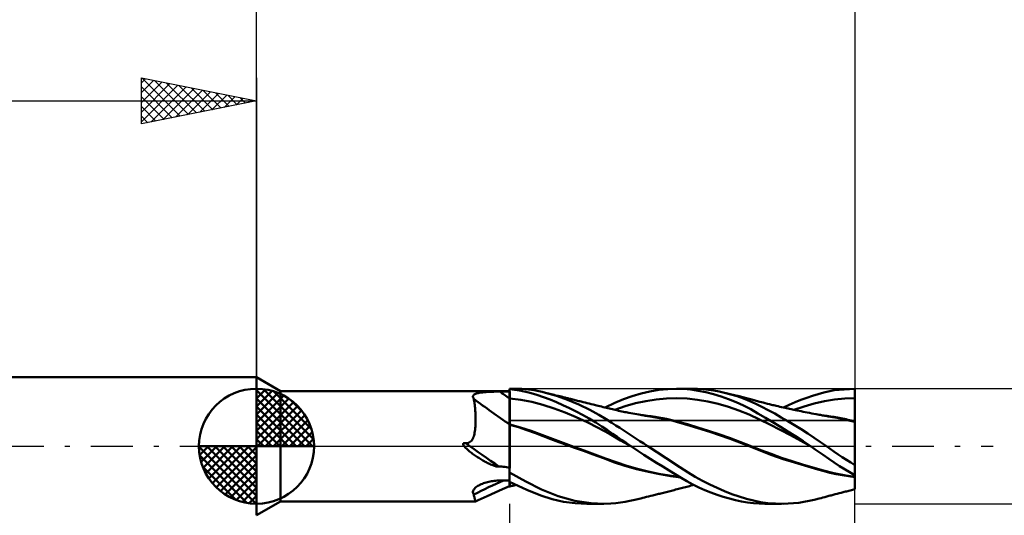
# Model space of a CAD drawing. Header units: millimetres. Extents: x -53 to 76, y -37 to 40.
# Tile 3 of 6: x -10 to 32, y -3 to 19. Entities that reach past the tile are written whole.
import ezdxf

# ---------------------------------------------------------------- set-up
doc = ezdxf.new("R2010")
doc.units = ezdxf.units.MM
doc.header["$LTSCALE"] = 4.55
doc.linetypes.add('LONGDASH_DASH', pattern=[0.85, 0.4, -0.2, 0.05, -0.2])
for name, color, linetype in [('1', 4, 'CONTINUOUS'), ('2', 7, 'CONTINUOUS'), ('4', 2, 'LONGDASH_DASH'), ('CUT', 1, 'CONTINUOUS'), ('NOCUT', 7, 'CONTINUOUS'), ('SK1', 4, 'CONTINUOUS'), ('SK2', 7, 'CONTINUOUS'), ('SK4', 2, 'LONGDASH_DASH')]:
    doc.layers.add(name, color=color, linetype=linetype)

msp = doc.modelspace()

# ---------------------------------------------------------------- linework, layer by layer
at = {"layer": '1', "color": 4, "linetype": 'CONTINUOUS', "lineweight": 50}
for p, q in [((1.039, 2.4), (0, 3)), ((0, -3), (0, 3)), ((1.039, 2.4), (11, 2.4)), ((1.039, -2.4), (1.039, 2.4)), ((9.405, 2.163), (9.411, 2.186)), ((9.406, 2.138), (9.405, 2.163)), ((9.411, 2.186), (9.422, 2.207)), ((9.422, 2.207), (9.439, 2.227)), ((9.439, 2.227), (9.461, 2.245)), ((9.461, 2.245), (9.488, 2.262)), ((9.488, 2.262), (9.52, 2.276)), ((9.52, 2.276), (9.555, 2.289)), ((9.555, 2.289), (9.593, 2.301)), ((9.593, 2.301), (9.635, 2.311)), ((9.635, 2.311), (9.678, 2.32)), ((9.678, 2.32), (9.724, 2.328)), ((9.724, 2.328), (9.771, 2.335)), ((9.771, 2.335), (9.819, 2.341)), ((9.819, 2.341), (9.869, 2.347)), ((9.869, 2.347), (9.92, 2.351)), ((9.92, 2.351), (9.972, 2.356)), ((9.972, 2.356), (10.024, 2.359)), ((10.024, 2.359), (10.077, 2.362)), ((10.077, 2.362), (10.131, 2.365)), ((10.131, 2.365), (10.185, 2.367)), ((10.185, 2.367), (10.24, 2.369)), ((10.24, 2.369), (10.295, 2.371)), ((10.295, 2.371), (10.35, 2.372)), ((10.35, 2.372), (10.405, 2.373)), ((10.405, 2.373), (10.461, 2.374)), ((10.461, 2.374), (10.517, 2.374)), ((10.517, 2.374), (10.573, 2.375)), ((10.573, 2.375), (10.634, 2.375)), ((10.634, 2.375), (10.695, 2.375)), ((10.695, 2.375), (10.756, 2.375)), ((10.756, 2.375), (10.817, 2.375)), ((10.817, 2.375), (10.878, 2.376)), ((10.878, 2.376), (10.939, 2.376)), ((10.939, 2.376), (11, 2.376)), ((11, 2.5), (11.199, 2.5)), ((11, 0.859), (11, 2.5)), ((11.422, 2.421), (11, 2.475)), ((11, 2.413), (11, 2.471)), ((11, 2.413), (11, 2.47)), ((11.001, 2.356), (11, 2.413)), ((11.001, 2.356), (11, 2.413)), ((11.001, 2.299), (11.001, 2.356)), ((11.001, 2.299), (11.001, 2.356)), ((11.002, 2.242), (11.001, 2.299)), ((11.002, 2.242), (11.001, 2.299)), ((11.002, 2.185), (11.002, 2.242)), ((11.002, 2.185), (11.002, 2.242)), ((11.003, 2.128), (11.002, 2.185)), ((11.003, 2.128), (11.002, 2.185)), ((11.535, 2.49), (11.2, 2.5)), ((11.835, 2.337), (11.422, 2.421)), ((11.825, 2.464), (11.535, 2.49)), ((12.07, 2.43), (11.825, 2.464)), ((12.185, 2.238), (11.835, 2.337)), ((12.267, 2.393), (12.07, 2.43)), ((12.476, 2.138), (12.185, 2.238)), ((12.417, 2.36), (12.267, 2.393)), ((12.552, 2.327), (12.417, 2.36)), ((13.031, 2.188), (12.552, 2.327)), ((12.616, 2.31), (12.552, 2.327)), ((12.681, 2.294), (12.616, 2.31)), ((12.745, 2.277), (12.681, 2.294)), ((12.81, 2.261), (12.745, 2.277)), ((12.875, 2.245), (12.81, 2.261)), ((12.94, 2.228), (12.875, 2.245)), ((13.004, 2.212), (12.94, 2.228)), ((13.069, 2.196), (13.004, 2.212)), ((13.518, 2.015), (13.031, 2.188)), ((13.114, 2.184), (13.069, 2.196)), ((13.173, 2.17), (13.114, 2.184)), ((13.232, 2.155), (13.173, 2.17)), ((13.291, 2.14), (13.232, 2.155)), ((13.35, 2.125), (13.291, 2.14)), ((15.945, 2.047), (16.327, 2.183)), ((16.327, 2.183), (16.711, 2.295)), ((16.711, 2.295), (17.096, 2.382)), ((17.096, 2.382), (17.484, 2.447)), ((17.484, 2.447), (17.869, 2.487)), ((17.869, 2.487), (18.245, 2.5)), ((18.556, 2.49), (18.245, 2.5)), ((18.246, 2.5), (18.923, 2.5)), ((18.873, 2.461), (18.556, 2.49)), ((19.196, 2.412), (18.873, 2.461)), ((19.167, 2.494), (18.935, 2.5)), ((19.4, 2.479), (19.167, 2.494)), ((19.522, 2.346), (19.196, 2.412)), ((19.634, 2.455), (19.4, 2.479)), ((19.852, 2.263), (19.522, 2.346)), ((19.868, 2.421), (19.634, 2.455)), ((20.183, 2.163), (19.852, 2.263)), ((20.103, 2.379), (19.868, 2.421)), ((20.339, 2.327), (20.103, 2.379)), ((20.513, 2.047), (20.183, 2.163)), ((20.615, 2.255), (20.339, 2.327)), ((20.4, 2.313), (20.339, 2.327)), ((20.461, 2.298), (20.4, 2.313)), ((20.522, 2.283), (20.461, 2.298)), ((20.584, 2.268), (20.522, 2.283)), ((20.645, 2.253), (20.584, 2.268)), ((20.889, 2.17), (20.615, 2.255)), ((20.706, 2.238), (20.645, 2.253)), ((20.767, 2.223), (20.706, 2.238)), ((20.828, 2.208), (20.767, 2.223)), ((20.915, 2.186), (20.828, 2.208)), ((21.161, 2.073), (20.889, 2.17)), ((20.968, 2.172), (20.915, 2.186)), ((21.022, 2.159), (20.968, 2.172)), ((21.076, 2.145), (21.022, 2.159)), ((21.13, 2.131), (21.076, 2.145)), ((23.905, 2.106), (24.156, 2.192)), ((24.156, 2.192), (24.405, 2.269)), ((24.405, 2.269), (24.652, 2.337)), ((24.652, 2.337), (25.101, 2.431)), ((25.101, 2.431), (25.981, 2.5)), ((25.981, 2.5), (26, 2.5)), ((25.987, 2.5), (25.984, 2.5)), ((25.991, 2.5), (25.987, 2.5)), ((25.994, 2.5), (25.991, 2.5)), ((25.997, 2.5), (25.994, 2.5)), ((26, 2.5), (25.997, 2.5)), ((25.997, 2.15), (25.998, 2.265)), ((25.997, 2.093), (25.997, 2.15)), ((25.998, 2.265), (25.999, 2.323)), ((25.999, 2.38), (26, 2.437)), ((25.999, 2.323), (25.999, 2.38)), ((26, -1.87), (26, 2.5)), ((26, 2.437), (26, 2.495)), ((9.412, 2.113), (9.406, 2.138)), ((9.423, 2.088), (9.412, 2.113)), ((9.44, 2.061), (9.423, 2.088)), ((9.449, 2.013), (9.44, 2.061)), ((9.459, 1.962), (9.449, 2.013)), ((9.467, 1.909), (9.459, 1.962)), ((9.475, 1.852), (9.467, 1.909)), ((9.482, 1.793), (9.475, 1.852)), ((9.489, 1.732), (9.482, 1.793)), ((9.495, 1.667), (9.489, 1.732)), ((11, 2.072), (11, 2.072)), ((11.001, 2.072), (11, 2.072)), ((11.002, 2.072), (11.001, 2.072)), ((11.002, 2.072), (11.002, 2.072)), ((11.003, 2.071), (11.002, 2.072)), ((11.003, 2.071), (11.003, 2.128)), ((11.003, 2.071), (11.003, 2.128)), ((11.004, 1.994), (11.003, 2.071)), ((11.484, 2.017), (11.003, 2.071)), ((11.004, 1.917), (11.004, 1.994)), ((11.005, 1.839), (11.004, 1.917)), ((11.005, 1.763), (11.005, 1.839)), ((11.006, 1.687), (11.005, 1.763)), ((11.965, 1.927), (11.484, 2.017)), ((12.446, 1.797), (11.965, 1.927)), ((12.927, 1.64), (12.446, 1.797)), ((12.754, 2.032), (12.476, 2.138)), ((13.035, 1.915), (12.754, 2.032)), ((13.317, 1.79), (13.035, 1.915)), ((13.599, 1.656), (13.317, 1.79)), ((13.409, 2.111), (13.35, 2.125)), ((13.468, 2.096), (13.409, 2.111)), ((13.527, 2.082), (13.468, 2.096)), ((14.006, 1.811), (13.518, 2.015)), ((13.586, 2.067), (13.527, 2.082)), ((13.641, 2.054), (13.586, 2.067)), ((13.695, 2.04), (13.641, 2.054)), ((13.746, 2.028), (13.695, 2.04)), ((13.797, 2.015), (13.746, 2.028)), ((13.848, 2.002), (13.797, 2.015)), ((13.899, 1.99), (13.848, 2.002)), ((13.95, 1.977), (13.899, 1.99)), ((14.001, 1.965), (13.95, 1.977)), ((14.052, 1.952), (14.001, 1.965)), ((14.476, 1.586), (14.006, 1.811)), ((14.103, 1.94), (14.052, 1.952)), ((14.192, 1.918), (14.103, 1.94)), ((14.28, 1.897), (14.192, 1.918)), ((14.365, 1.876), (14.28, 1.897)), ((14.45, 1.855), (14.365, 1.876)), ((14.536, 1.834), (14.45, 1.855)), ((14.621, 1.813), (14.536, 1.834)), ((14.679, 1.799), (14.621, 1.813)), ((14.736, 1.785), (14.679, 1.799)), ((14.794, 1.771), (14.736, 1.785)), ((14.852, 1.757), (14.794, 1.771)), ((14.923, 1.739), (14.852, 1.757)), ((14.995, 1.721), (14.923, 1.739)), ((15.067, 1.704), (14.995, 1.721)), ((15.156, 1.682), (15.567, 1.886)), ((15.567, 1.886), (15.945, 2.047)), ((15.57, 1.582), (16.019, 1.739)), ((16.019, 1.739), (16.468, 1.865)), ((16.468, 1.865), (16.916, 1.963)), ((16.916, 1.963), (17.365, 2.034)), ((17.365, 2.034), (17.814, 2.078)), ((17.814, 2.078), (18.262, 2.092)), ((18.711, 2.074), (18.262, 2.092)), ((19.159, 2.023), (18.711, 2.074)), ((19.608, 1.946), (19.159, 2.023)), ((20.057, 1.843), (19.608, 1.946)), ((20.505, 1.715), (20.057, 1.843)), ((20.954, 1.56), (20.505, 1.715)), ((20.839, 1.916), (20.513, 2.047)), ((21.163, 1.768), (20.839, 1.916)), ((21.184, 2.117), (21.13, 2.131)), ((21.43, 1.963), (21.161, 2.073)), ((21.481, 1.604), (21.163, 1.768)), ((21.238, 2.103), (21.184, 2.117)), ((21.291, 2.089), (21.238, 2.103)), ((21.345, 2.074), (21.291, 2.089)), ((21.408, 2.057), (21.345, 2.074)), ((21.47, 2.041), (21.408, 2.057)), ((21.689, 1.843), (21.43, 1.963)), ((21.519, 2.027), (21.47, 2.041)), ((21.568, 2.014), (21.519, 2.027)), ((21.617, 2.001), (21.568, 2.014)), ((21.666, 1.987), (21.617, 2.001)), ((21.715, 1.974), (21.666, 1.987)), ((21.953, 1.711), (21.689, 1.843)), ((21.764, 1.96), (21.715, 1.974)), ((21.813, 1.947), (21.764, 1.96)), ((21.862, 1.934), (21.813, 1.947)), ((21.937, 1.914), (21.862, 1.934)), ((22.012, 1.895), (21.937, 1.914)), ((22.231, 1.568), (21.953, 1.711)), ((22.104, 1.871), (22.012, 1.895)), ((22.196, 1.848), (22.104, 1.871)), ((22.288, 1.825), (22.196, 1.848)), ((22.379, 1.802), (22.288, 1.825)), ((22.429, 1.79), (22.379, 1.802)), ((22.479, 1.778), (22.429, 1.79)), ((22.529, 1.766), (22.479, 1.778)), ((22.579, 1.754), (22.529, 1.766)), ((22.658, 1.736), (22.579, 1.754)), ((22.738, 1.717), (22.658, 1.736)), ((22.817, 1.699), (22.738, 1.717)), ((22.896, 1.681), (23.149, 1.799)), ((23.149, 1.799), (23.401, 1.909)), ((23.352, 1.582), (23.793, 1.729)), ((23.401, 1.909), (23.653, 2.011)), ((23.653, 2.011), (23.905, 2.106)), ((23.793, 1.729), (24.234, 1.856)), ((24.234, 1.856), (24.675, 1.961)), ((24.675, 1.961), (25.115, 2.037)), ((25.115, 2.037), (25.556, 2.08)), ((25.556, 2.08), (25.997, 2.093)), ((25.994, 1.715), (25.995, 1.788)), ((25.994, 1.714), (25.995, 1.787)), ((25.994, 1.644), (25.994, 1.715)), ((25.994, 1.644), (25.994, 1.714)), ((25.995, 1.862), (25.996, 1.938)), ((25.995, 1.862), (25.996, 1.938)), ((25.995, 1.788), (25.995, 1.862)), ((25.995, 1.787), (25.995, 1.862)), ((25.996, 2.015), (25.997, 2.093)), ((25.996, 2.015), (25.997, 2.093)), ((25.996, 1.938), (25.996, 2.015)), ((25.996, 1.938), (25.996, 2.015)), ((25.998, 2.093), (25.997, 2.093)), ((25.997, 2.093), (25.997, 2.093)), ((25.998, 2.093), (25.998, 2.093)), ((25.998, 2.093), (25.999, 2.093)), ((25.998, 2.093), (25.998, 2.093)), ((25.999, 2.093), (25.999, 2.093)), ((25.999, 2.093), (25.999, 2.093)), ((25.999, 2.093), (26, 2.093)), ((25.999, 2.093), (25.999, 2.093)), ((9.5, 1.601), (9.495, 1.667)), ((9.505, 1.532), (9.5, 1.601)), ((9.509, 1.46), (9.505, 1.532)), ((9.512, 1.387), (9.509, 1.46)), ((9.515, 1.312), (9.512, 1.387)), ((9.517, 1.235), (9.515, 1.312)), ((11.006, 1.612), (11.006, 1.687)), ((11.007, 1.54), (11.006, 1.612)), ((11.007, 1.47), (11.007, 1.54)), ((11.007, 1.402), (11.007, 1.47)), ((11.008, 1.338), (11.007, 1.402)), ((11.008, 1.276), (11.008, 1.338)), ((13.408, 1.461), (12.927, 1.64)), ((13.889, 1.263), (13.408, 1.461)), ((13.883, 1.513), (13.599, 1.656)), ((14.169, 1.361), (13.883, 1.513)), ((14.454, 1.2), (14.169, 1.361)), ((14.876, 1.368), (14.476, 1.586)), ((15.196, 1.176), (14.876, 1.368)), ((15.138, 1.686), (15.067, 1.704)), ((15.268, 1.654), (15.138, 1.686)), ((15.334, 1.638), (15.268, 1.654)), ((15.399, 1.622), (15.334, 1.638)), ((15.463, 1.607), (15.399, 1.622)), ((15.527, 1.591), (15.463, 1.607)), ((15.591, 1.576), (15.527, 1.591)), ((15.656, 1.562), (15.591, 1.576)), ((15.729, 1.545), (15.656, 1.562)), ((15.802, 1.529), (15.729, 1.545)), ((15.875, 1.514), (15.802, 1.529)), ((15.948, 1.498), (15.875, 1.514)), ((16.004, 1.487), (15.948, 1.498)), ((16.06, 1.475), (16.004, 1.487)), ((16.116, 1.464), (16.06, 1.475)), ((16.173, 1.453), (16.116, 1.464)), ((16.26, 1.437), (16.173, 1.453)), ((16.347, 1.42), (16.26, 1.437)), ((16.434, 1.405), (16.347, 1.42)), ((16.521, 1.389), (16.434, 1.405)), ((16.605, 1.375), (16.521, 1.389)), ((16.69, 1.361), (16.605, 1.375)), ((16.741, 1.353), (16.69, 1.361)), ((16.792, 1.344), (16.741, 1.353)), ((16.843, 1.336), (16.792, 1.344)), ((16.978, 1.326), (16.809, 1.346)), ((16.894, 1.328), (16.843, 1.336)), ((16.945, 1.321), (16.894, 1.328)), ((16.996, 1.313), (16.945, 1.321)), ((17.146, 1.303), (16.978, 1.326)), ((17.047, 1.306), (16.996, 1.313)), ((17.098, 1.298), (17.047, 1.306)), ((18.005, 1.13), (17.098, 1.298)), ((17.315, 1.278), (17.146, 1.303)), ((21.403, 1.376), (20.954, 1.56)), ((21.851, 1.163), (21.403, 1.376)), ((21.789, 1.429), (21.481, 1.604)), ((22.108, 1.241), (21.789, 1.429)), ((22.514, 1.416), (22.231, 1.568)), ((22.801, 1.256), (22.514, 1.416)), ((22.897, 1.681), (22.817, 1.699)), ((22.963, 1.666), (22.897, 1.681)), ((23.029, 1.651), (22.963, 1.666)), ((23.096, 1.637), (23.029, 1.651)), ((23.162, 1.622), (23.096, 1.637)), ((23.225, 1.609), (23.162, 1.622)), ((23.288, 1.595), (23.225, 1.609)), ((23.351, 1.582), (23.288, 1.595)), ((23.414, 1.569), (23.351, 1.582)), ((23.497, 1.552), (23.414, 1.569)), ((23.58, 1.535), (23.497, 1.552)), ((23.663, 1.518), (23.58, 1.535)), ((23.746, 1.501), (23.663, 1.518)), ((23.839, 1.482), (23.746, 1.501)), ((23.931, 1.464), (23.839, 1.482)), ((24.027, 1.446), (23.931, 1.464)), ((24.123, 1.427), (24.027, 1.446)), ((24.219, 1.409), (24.123, 1.427)), ((24.314, 1.391), (24.219, 1.409)), ((24.382, 1.379), (24.314, 1.391)), ((24.449, 1.367), (24.382, 1.379)), ((24.498, 1.358), (24.449, 1.367)), ((24.547, 1.349), (24.498, 1.358)), ((24.597, 1.34), (24.547, 1.349)), ((24.646, 1.332), (24.597, 1.34)), ((24.784, 1.319), (24.632, 1.34)), ((24.696, 1.323), (24.646, 1.332)), ((24.745, 1.315), (24.696, 1.323)), ((24.794, 1.306), (24.745, 1.315)), ((24.935, 1.297), (24.784, 1.319)), ((24.844, 1.298), (24.794, 1.306)), ((25.031, 1.266), (24.844, 1.298)), ((25.087, 1.272), (24.935, 1.297)), ((25.991, 1.243), (25.992, 1.288)), ((25.991, 1.243), (25.992, 1.288)), ((25.992, 1.391), (25.993, 1.449)), ((25.992, 1.391), (25.993, 1.449)), ((25.992, 1.337), (25.992, 1.391)), ((25.992, 1.337), (25.992, 1.391)), ((25.992, 1.288), (25.992, 1.337)), ((25.992, 1.288), (25.992, 1.337)), ((25.993, 1.576), (25.994, 1.644)), ((25.993, 1.575), (25.994, 1.644)), ((25.993, 1.511), (25.993, 1.576)), ((25.993, 1.51), (25.993, 1.575)), ((25.993, 1.449), (25.993, 1.511)), ((25.993, 1.449), (25.993, 1.51)), ((9.509, 0.853), (9.513, 0.926)), ((9.513, 0.926), (9.515, 1.001)), ((9.515, 1.001), (9.517, 1.078)), ((9.517, 1.156), (9.517, 1.235)), ((9.517, 1.078), (9.517, 1.156)), ((11.001, 0.951), (11, 0.952)), ((11.001, 0.93), (11, 0.93)), ((11, 0.801), (11, 0.859)), ((11.003, 0.951), (11.001, 0.951)), ((11.003, 0.929), (11.001, 0.93)), ((11.005, 0.95), (11.003, 0.951)), ((11.004, 0.929), (11.003, 0.929)), ((11.008, 0.928), (11.004, 0.929)), ((11.007, 0.95), (11.005, 0.95)), ((11.008, 0.95), (11.007, 0.95)), ((11.007, 0.808), (11.008, 0.871)), ((11.007, 0.808), (11.008, 0.871)), ((11.008, 1.219), (11.008, 1.276)), ((11.009, 1.166), (11.008, 1.219)), ((11.008, 1.001), (11.009, 1.034)), ((11.008, 0.972), (11.008, 1.001)), ((11.008, 0.95), (11.008, 0.972)), ((11.47, 0.815), (11.008, 0.95)), ((11.008, 0.928), (11.008, 0.95)), ((11.377, 0.822), (11.008, 0.928)), ((11.008, 0.871), (11.008, 0.928)), ((11.008, 0.871), (11.008, 0.928)), ((11.009, 1.117), (11.009, 1.166)), ((11.009, 1.073), (11.009, 1.117)), ((11.009, 1.034), (11.009, 1.073)), ((14.37, 1.043), (13.889, 1.263)), ((14.851, 0.801), (14.37, 1.043)), ((14.737, 1.031), (14.454, 1.2)), ((15.009, 0.858), (14.737, 1.031)), ((15.251, 0.696), (15.009, 0.858)), ((15.435, 1.022), (15.196, 1.176)), ((15.61, 0.908), (15.435, 1.022)), ((15.782, 0.796), (15.61, 0.908)), ((17.483, 1.25), (17.315, 1.278)), ((17.651, 1.219), (17.483, 1.25)), ((17.82, 1.185), (17.651, 1.219)), ((18.274, 1.081), (17.82, 1.185)), ((18.844, 0.894), (18.005, 1.13)), ((18.728, 0.955), (18.274, 1.081)), ((19.182, 0.818), (18.728, 0.955)), ((19.702, 0.621), (18.844, 0.894)), ((22.3, 0.94), (21.851, 1.163)), ((22.433, 1.046), (22.108, 1.241)), ((22.749, 0.712), (22.3, 0.94)), ((22.76, 0.846), (22.433, 1.046)), ((23.09, 1.09), (22.801, 1.256)), ((23.38, 0.917), (23.09, 1.09)), ((23.668, 0.74), (23.38, 0.917)), ((25.222, 1.231), (25.031, 1.266)), ((25.239, 1.245), (25.087, 1.272)), ((25.414, 1.193), (25.222, 1.231)), ((25.39, 1.216), (25.239, 1.245)), ((25.542, 1.186), (25.39, 1.216)), ((25.606, 1.152), (25.414, 1.193)), ((25.617, 1.17), (25.542, 1.186)), ((25.799, 1.109), (25.606, 1.152)), ((25.692, 1.154), (25.617, 1.17)), ((25.767, 1.138), (25.692, 1.154)), ((25.842, 1.121), (25.767, 1.138)), ((25.992, 1.064), (25.799, 1.109)), ((25.917, 1.104), (25.842, 1.121)), ((25.992, 1.086), (25.917, 1.104)), ((25.991, 1.204), (25.991, 1.243)), ((25.991, 1.204), (25.991, 1.243)), ((25.991, 1.169), (25.991, 1.204)), ((25.991, 1.169), (25.991, 1.204)), ((25.991, 1.14), (25.991, 1.169)), ((25.991, 1.14), (25.991, 1.169)), ((25.992, 1.116), (25.991, 1.14)), ((25.992, 1.116), (25.991, 1.14)), ((25.992, 1.098), (25.992, 1.116)), ((25.992, 1.098), (25.992, 1.116)), ((25.992, 1.086), (25.992, 1.098)), ((25.992, 1.086), (25.992, 1.098)), ((25.993, 1.086), (25.992, 1.086)), ((25.992, 1.08), (25.992, 1.086)), ((25.992, 1.077), (25.992, 1.08)), ((25.992, 1.077), (25.992, 1.08)), ((25.992, 1.064), (25.992, 1.077)), ((25.992, 1.035), (25.992, 1.064)), ((25.992, 1.035), (25.992, 1.064)), ((25.993, 1.063), (25.992, 1.064)), ((25.993, 1.003), (25.992, 1.035)), ((25.993, 1.003), (25.992, 1.035)), ((25.995, 1.086), (25.993, 1.086)), ((25.995, 1.063), (25.993, 1.063)), ((25.993, 0.967), (25.993, 1.003)), ((25.993, 0.967), (25.993, 1.003)), ((25.993, 0.928), (25.993, 0.967)), ((25.993, 0.928), (25.993, 0.967)), ((25.993, 0.886), (25.993, 0.928)), ((25.993, 0.886), (25.993, 0.928)), ((25.994, 0.84), (25.993, 0.886)), ((25.994, 0.84), (25.993, 0.886)), ((25.997, 1.085), (25.995, 1.086)), ((25.996, 1.063), (25.995, 1.063)), ((25.997, 1.062), (25.996, 1.063)), ((25.999, 1.085), (25.997, 1.085)), ((25.999, 1.062), (25.997, 1.062)), ((26, 1.084), (25.999, 1.085)), ((26, 1.062), (25.999, 1.062)), ((9.438, 0.423), (9.454, 0.476)), ((9.454, 0.476), (9.468, 0.531)), ((9.468, 0.531), (9.479, 0.59)), ((9.479, 0.59), (9.489, 0.651)), ((9.489, 0.651), (9.497, 0.716)), ((9.497, 0.716), (9.504, 0.783)), ((9.504, 0.783), (9.509, 0.853)), ((11, 0.739), (11, 0.801)), ((11, 0.671), (11, 0.739)), ((11, 0.599), (11, 0.671)), ((11, 0.523), (11, 0.599)), ((11, 0.442), (11, 0.523)), ((11, 0.357), (11, 0.442)), ((11.005, 0.407), (11.006, 0.498)), ((11.005, 0.407), (11.006, 0.498)), ((11.006, 0.665), (11.007, 0.739)), ((11.006, 0.664), (11.007, 0.739)), ((11.006, 0.584), (11.006, 0.665)), ((11.006, 0.584), (11.006, 0.664)), ((11.006, 0.498), (11.006, 0.584)), ((11.006, 0.498), (11.006, 0.584)), ((11.007, 0.739), (11.007, 0.808)), ((11.007, 0.739), (11.007, 0.808)), ((11.749, 0.703), (11.377, 0.822)), ((11.932, 0.664), (11.47, 0.815)), ((12.117, 0.572), (11.749, 0.703)), ((12.394, 0.495), (11.932, 0.664)), ((12.455, 0.44), (12.117, 0.572)), ((12.856, 0.321), (12.394, 0.495)), ((12.794, 0.31), (12.455, 0.44)), ((15.332, 0.534), (14.851, 0.801)), ((15.468, 0.546), (15.251, 0.696)), ((15.813, 0.256), (15.332, 0.534)), ((15.668, 0.408), (15.468, 0.546)), ((15.954, 0.683), (15.782, 0.796)), ((16.129, 0.569), (15.954, 0.683)), ((16.304, 0.455), (16.129, 0.569)), ((16.479, 0.341), (16.304, 0.455)), ((19.636, 0.674), (19.182, 0.818)), ((20.09, 0.522), (19.636, 0.674)), ((20.582, 0.322), (19.702, 0.621)), ((20.544, 0.363), (20.09, 0.522)), ((23.197, 0.478), (22.749, 0.712)), ((23.09, 0.641), (22.76, 0.846)), ((23.418, 0.432), (23.09, 0.641)), ((23.646, 0.236), (23.197, 0.478)), ((23.747, 0.219), (23.418, 0.432)), ((23.954, 0.557), (23.668, 0.74)), ((24.235, 0.37), (23.954, 0.557)), ((25.994, 0.792), (25.994, 0.84)), ((25.994, 0.791), (25.994, 0.84)), ((25.994, 0.74), (25.994, 0.792)), ((25.994, 0.74), (25.994, 0.791)), ((25.995, 0.685), (25.994, 0.74)), ((25.995, 0.685), (25.994, 0.74)), ((25.995, 0.628), (25.995, 0.685)), ((25.995, 0.627), (25.995, 0.685)), ((25.995, 0.567), (25.995, 0.628)), ((25.995, 0.567), (25.995, 0.627)), ((25.995, 0.504), (25.995, 0.567)), ((25.995, 0.504), (25.995, 0.567)), ((25.996, 0.439), (25.995, 0.504)), ((25.996, 0.439), (25.995, 0.504)), ((25.996, 0.371), (25.996, 0.439)), ((25.996, 0.371), (25.996, 0.439)), ((8.98, 0.103), (8.981, 0.108)), ((8.98, 0.098), (8.98, 0.103)), ((8.98, 0.092), (8.98, 0.098)), ((8.981, 0.087), (8.98, 0.092)), ((8.981, 0.108), (8.982, 0.112)), ((8.982, 0.082), (8.981, 0.087)), ((8.982, 0.112), (8.985, 0.117)), ((8.983, 0.077), (8.982, 0.082)), ((8.985, 0.072), (8.983, 0.077)), ((8.985, 0.117), (8.988, 0.121)), ((8.987, 0.068), (8.985, 0.072)), ((8.989, 0.063), (8.987, 0.068)), ((8.988, 0.121), (8.991, 0.124)), ((8.991, 0.058), (8.989, 0.063)), ((8.991, 0.124), (8.996, 0.127)), ((8.993, 0.053), (8.991, 0.058)), ((8.996, 0.048), (8.993, 0.053)), ((8.996, 0.127), (9, 0.13)), ((8.998, 0.043), (8.996, 0.048)), ((9.001, 0.039), (8.998, 0.043)), ((9, 0.13), (9.005, 0.131)), ((9.004, 0.034), (9.001, 0.039)), ((9.007, 0.03), (9.004, 0.034)), ((9.005, 0.131), (9.01, 0.133)), ((9.009, 0.026), (9.007, 0.03)), ((9.012, 0.021), (9.009, 0.026)), ((9.01, 0.133), (9.015, 0.134)), ((9.015, 0.017), (9.012, 0.021)), ((9.015, 0.134), (9.02, 0.135)), ((9.018, 0.013), (9.015, 0.017)), ((9.022, 0.009), (9.018, 0.013)), ((9.02, 0.135), (9.025, 0.135)), ((9.025, 0.004), (9.022, 0.009)), ((9.025, 0.135), (9.03, 0.136)), ((9.028, 0), (9.025, 0.004)), ((9.03, 0.136), (9.035, 0.136)), ((9.041, 0.136), (9.035, 0.136)), ((9.046, 0.135), (9.041, 0.136)), ((9.052, 0.135), (9.046, 0.135)), ((9.058, 0.134), (9.052, 0.135)), ((9.063, 0.134), (9.058, 0.134)), ((9.069, 0.133), (9.063, 0.134)), ((9.074, 0.132), (9.069, 0.133)), ((9.08, 0.131), (9.074, 0.132)), ((9.085, 0.13), (9.08, 0.131)), ((9.09, 0.129), (9.085, 0.13)), ((9.095, 0.128), (9.09, 0.129)), ((9.095, 0.128), (9.156, 0.138)), ((9.156, 0.138), (9.21, 0.155)), ((9.21, 0.155), (9.258, 0.178)), ((9.258, 0.178), (9.301, 0.207)), ((9.301, 0.207), (9.338, 0.242)), ((9.338, 0.242), (9.37, 0.282)), ((9.37, 0.282), (9.397, 0.327)), ((9.397, 0.327), (9.42, 0.374)), ((9.42, 0.374), (9.438, 0.423)), ((11, 0.268), (11, 0.357)), ((11, 0.177), (11, 0.268)), ((11, 0.082), (11, 0.177)), ((11, -0.016), (11, 0.082)), ((11.003, -0.095), (11.004, 0)), ((11.003, -0.095), (11.004, 0)), ((11.004, 0.212), (11.005, 0.311)), ((11.004, 0.211), (11.005, 0.311)), ((11.004, 0.108), (11.004, 0.212)), ((11.004, 0.107), (11.004, 0.211)), ((11.004, 0), (11.004, 0.108)), ((11.004, 0), (11.004, 0.107)), ((11.005, 0.311), (11.005, 0.407)), ((11.005, 0.311), (11.005, 0.407)), ((13.134, 0.183), (12.794, 0.31)), ((13.318, 0.15), (12.856, 0.321)), ((13.474, 0.058), (13.134, 0.183)), ((13.781, -0.02), (13.318, 0.15)), ((13.821, -0.067), (13.474, 0.058)), ((15.868, 0.271), (15.668, 0.408)), ((16.294, -0.015), (15.813, 0.256)), ((16.069, 0.135), (15.868, 0.271)), ((16.271, 0), (16.069, 0.135)), ((16.275, -0.002), (16.271, 0)), ((16.655, 0.227), (16.479, 0.341)), ((16.831, 0.113), (16.655, 0.227)), ((17.005, 0), (16.831, 0.113)), ((20.998, 0.196), (20.544, 0.363)), ((21.37, 0.024), (20.582, 0.322)), ((21.452, 0.019), (20.998, 0.196)), ((21.769, -0.142), (21.37, 0.024)), ((21.906, -0.164), (21.452, 0.019)), ((24.094, -0.013), (23.646, 0.236)), ((24.075, 0), (23.747, 0.219)), ((24.507, 0.182), (24.235, 0.37)), ((24.762, 0), (24.507, 0.182)), ((25.996, 0.3), (25.996, 0.371)), ((25.996, 0.301), (25.996, 0.371)), ((25.997, 0.229), (25.996, 0.301)), ((25.997, 0.228), (25.996, 0.3)), ((25.997, 0.155), (25.997, 0.229)), ((25.997, 0.154), (25.997, 0.228)), ((25.997, 0.078), (25.997, 0.155)), ((25.997, 0.078), (25.997, 0.154)), ((25.998, 0), (25.997, 0.078)), ((25.998, 0), (25.997, 0.078)), ((25.998, -0.07), (25.998, 0)), ((25.998, -0.07), (25.998, 0)), ((9.086, -0.067), (9.028, 0)), ((9.136, -0.116), (9.086, -0.067)), ((9.176, -0.153), (9.136, -0.116)), ((9.218, -0.189), (9.176, -0.153)), ((9.26, -0.224), (9.218, -0.189)), ((9.303, -0.259), (9.26, -0.224)), ((9.345, -0.292), (9.303, -0.259)), ((9.389, -0.324), (9.345, -0.292)), ((9.432, -0.356), (9.389, -0.324)), ((9.476, -0.388), (9.432, -0.356)), ((9.52, -0.418), (9.476, -0.388)), ((9.565, -0.449), (9.52, -0.418)), ((11, -0.117), (11, -0.016)), ((11, -0.22), (11, -0.117)), ((11, -0.326), (11, -0.22)), ((11, -0.433), (11, -0.326)), ((11.002, -0.291), (11.003, -0.192)), ((11.002, -0.291), (11.003, -0.192)), ((11.002, -0.392), (11.002, -0.291)), ((11.002, -0.392), (11.002, -0.291)), ((11.002, -0.494), (11.002, -0.392)), ((11.002, -0.495), (11.002, -0.392)), ((11.003, -0.192), (11.003, -0.095)), ((11.003, -0.192), (11.003, -0.095)), ((14.243, -0.19), (13.781, -0.02)), ((14.209, -0.206), (13.821, -0.067)), ((14.632, -0.359), (14.209, -0.206)), ((14.705, -0.36), (14.243, -0.19)), ((15.077, -0.523), (14.632, -0.359)), ((15.167, -0.53), (14.705, -0.36)), ((16.279, -0.005), (16.275, -0.002)), ((16.283, -0.008), (16.279, -0.005)), ((16.29, -0.013), (16.283, -0.008)), ((16.294, -0.015), (16.29, -0.013)), ((16.294, -0.015), (16.294, -0.015)), ((16.565, -0.193), (16.294, -0.015)), ((16.294, -0.016), (16.294, -0.016)), ((16.294, -0.016), (16.294, -0.015)), ((16.294, -0.015), (16.294, -0.015)), ((16.294, -0.016), (16.294, -0.016)), ((16.836, -0.369), (16.565, -0.193)), ((17.108, -0.543), (16.836, -0.369)), ((17.793, -0.514), (17.005, 0)), ((22.056, -0.257), (21.769, -0.142)), ((22.36, -0.336), (21.906, -0.164)), ((22.346, -0.367), (22.056, -0.257)), ((22.637, -0.47), (22.346, -0.367)), ((22.814, -0.498), (22.36, -0.336)), ((24.082, -0.005), (24.075, 0)), ((24.085, -0.007), (24.082, -0.005)), ((24.091, -0.011), (24.085, -0.007)), ((24.094, -0.013), (24.091, -0.011)), ((24.272, -0.134), (24.094, -0.013)), ((24.449, -0.256), (24.272, -0.134)), ((24.624, -0.379), (24.449, -0.256)), ((24.865, -0.549), (24.624, -0.379)), ((24.92, -0.113), (24.762, 0)), ((25.087, -0.231), (24.92, -0.113)), ((25.267, -0.353), (25.087, -0.231)), ((25.449, -0.475), (25.267, -0.353)), ((25.998, -0.14), (25.998, -0.07)), ((25.998, -0.14), (25.998, -0.07)), ((25.998, -0.212), (25.998, -0.14)), ((25.998, -0.212), (25.998, -0.14)), ((25.998, -0.285), (25.998, -0.212)), ((25.998, -0.285), (25.998, -0.212)), ((25.999, -0.359), (25.998, -0.285)), ((25.999, -0.358), (25.998, -0.285)), ((25.999, -0.433), (25.999, -0.358)), ((25.999, -0.433), (25.999, -0.359)), ((9.61, -0.479), (9.565, -0.449)), ((9.655, -0.508), (9.61, -0.479)), ((9.701, -0.537), (9.655, -0.508)), ((9.747, -0.566), (9.701, -0.537)), ((9.794, -0.594), (9.747, -0.566)), ((9.841, -0.621), (9.794, -0.594)), ((9.887, -0.647), (9.841, -0.621)), ((9.934, -0.673), (9.887, -0.647)), ((9.981, -0.698), (9.934, -0.673)), ((10.029, -0.723), (9.981, -0.698)), ((10.077, -0.747), (10.029, -0.723)), ((10.125, -0.769), (10.077, -0.747)), ((10.174, -0.791), (10.125, -0.769)), ((10.22, -0.811), (10.174, -0.791)), ((10.264, -0.828), (10.22, -0.811)), ((10.305, -0.843), (10.264, -0.828)), ((10.344, -0.856), (10.305, -0.843)), ((11, -0.541), (11, -0.433)), ((11, -0.65), (11, -0.541)), ((11, -0.761), (11, -0.65)), ((11, -0.872), (11, -0.761)), ((11.001, -0.702), (11.002, -0.598)), ((11.001, -0.702), (11.002, -0.598)), ((11.001, -0.807), (11.001, -0.702)), ((11.001, -0.807), (11.001, -0.702)), ((11.001, -0.912), (11.001, -0.807)), ((11.001, -0.912), (11.001, -0.807)), ((11.002, -0.598), (11.002, -0.494)), ((11.002, -0.598), (11.002, -0.495)), ((15.518, -0.688), (15.077, -0.523)), ((15.629, -0.698), (15.167, -0.53)), ((16.001, -0.85), (15.518, -0.688)), ((16.091, -0.848), (15.629, -0.698)), ((16.514, -0.995), (16.001, -0.85)), ((16.553, -0.98), (16.091, -0.848)), ((17.382, -0.715), (17.108, -0.543)), ((17.654, -0.886), (17.382, -0.715)), ((18.387, -0.908), (17.793, -0.514)), ((22.931, -0.57), (22.637, -0.47)), ((23.268, -0.65), (22.814, -0.498)), ((23.224, -0.664), (22.931, -0.57)), ((23.515, -0.754), (23.224, -0.664)), ((23.722, -0.794), (23.268, -0.65)), ((23.809, -0.843), (23.515, -0.754)), ((24.176, -0.93), (23.722, -0.794)), ((24.103, -0.928), (23.809, -0.843)), ((25.329, -0.858), (24.865, -0.549)), ((25.632, -0.595), (25.449, -0.475)), ((25.816, -0.711), (25.632, -0.595)), ((26, -0.826), (25.816, -0.711)), ((25.999, -0.508), (25.999, -0.433)), ((25.999, -0.508), (25.999, -0.433)), ((25.999, -0.583), (25.999, -0.508)), ((25.999, -0.584), (25.999, -0.508)), ((26, -0.659), (25.999, -0.583)), ((26, -0.66), (25.999, -0.584)), ((26, -0.736), (26, -0.659)), ((26, -0.736), (26, -0.66)), ((26, -0.812), (26, -0.736)), ((26, -0.812), (26, -0.736)), ((10.38, -0.866), (10.344, -0.856)), ((10.412, -0.874), (10.38, -0.866)), ((10.443, -0.88), (10.412, -0.874)), ((10.475, -0.884), (10.443, -0.88)), ((10.475, -0.884), (10.506, -0.883)), ((10.506, -0.883), (10.534, -0.874)), ((10.594, -0.877), (10.534, -0.874)), ((10.657, -0.882), (10.594, -0.877)), ((10.722, -0.89), (10.657, -0.882)), ((10.79, -0.9), (10.722, -0.89)), ((10.859, -0.911), (10.79, -0.9)), ((10.929, -0.924), (10.859, -0.911)), ((11, -0.937), (10.929, -0.924)), ((11, -0.908), (11, -0.872)), ((11, -0.943), (11, -0.908)), ((11, -1.017), (11.001, -0.912)), ((11, -1.017), (11.001, -0.912)), ((11, -0.979), (11, -0.943)), ((11, -1.015), (11, -0.979)), ((11, -1.051), (11, -1.015)), ((11, -1.122), (11, -1.017)), ((11, -1.122), (11, -1.017)), ((11, -1.087), (11, -1.051)), ((11, -1.122), (11, -1.087)), ((11, -1.124), (11, -1.122)), ((11, -1.126), (11, -1.124)), ((11, -1.128), (11, -1.126)), ((11, -1.13), (11, -1.128)), ((11, -1.132), (11, -1.13)), ((11, -1.134), (11, -1.132)), ((11, -1.136), (11, -1.134)), ((11.705, -1.531), (11, -1.136)), ((11, -1.54), (11, -1.136)), ((17.028, -1.117), (16.514, -0.995)), ((17.015, -1.094), (16.553, -0.98)), ((17.477, -1.193), (17.015, -1.094)), ((17.529, -1.218), (17.028, -1.117)), ((17.939, -1.277), (17.477, -1.193)), ((18.005, -1.298), (17.529, -1.218)), ((17.925, -1.054), (17.654, -0.886)), ((18.191, -1.217), (17.925, -1.054)), ((18.401, -1.344), (17.939, -1.277)), ((18.445, -1.371), (18.191, -1.217)), ((18.748, -1.143), (18.387, -0.908)), ((19.06, -1.33), (18.748, -1.143)), ((24.394, -1.011), (24.103, -0.928)), ((24.63, -1.057), (24.176, -0.93)), ((24.662, -1.085), (24.394, -1.011)), ((25.084, -1.17), (24.63, -1.057)), ((24.917, -1.151), (24.662, -1.085)), ((25.184, -1.21), (24.917, -1.151)), ((25.538, -1.259), (25.084, -1.17)), ((25.452, -1.261), (25.184, -1.21)), ((26, -1.261), (25.329, -0.858)), ((25.722, -1.304), (25.452, -1.261)), ((25.992, -1.326), (25.538, -1.259)), ((25.992, -1.267), (25.992, -1.256)), ((25.992, -1.267), (25.992, -1.256)), ((25.992, -1.279), (25.992, -1.267)), ((25.992, -1.279), (25.992, -1.267)), ((25.992, -1.29), (25.992, -1.279)), ((25.992, -1.29), (25.992, -1.279)), ((9.618, -1.726), (9.663, -1.7)), ((9.663, -1.7), (9.711, -1.675)), ((9.711, -1.675), (9.761, -1.651)), ((9.761, -1.651), (9.814, -1.629)), ((9.814, -1.629), (9.868, -1.609)), ((9.868, -1.609), (9.923, -1.591)), ((9.923, -1.591), (9.979, -1.574)), ((9.979, -1.574), (10.036, -1.558)), ((10.036, -1.558), (10.094, -1.544)), ((10.094, -1.544), (10.153, -1.532)), ((10.153, -1.532), (10.212, -1.521)), ((10.212, -1.521), (10.271, -1.512)), ((10.271, -1.512), (10.331, -1.504)), ((10.331, -1.504), (10.391, -1.498)), ((10.391, -1.498), (10.451, -1.493)), ((10.451, -1.493), (10.512, -1.49)), ((10.512, -1.49), (10.573, -1.488)), ((10.573, -1.488), (10.634, -1.487)), ((10.634, -1.487), (10.695, -1.486)), ((10.695, -1.486), (10.756, -1.485)), ((10.756, -1.485), (10.817, -1.485)), ((10.817, -1.485), (10.878, -1.484)), ((10.878, -1.484), (10.939, -1.483)), ((10.939, -1.483), (11, -1.482)), ((11.745, -1.898), (11, -1.54)), ((11, -1.594), (11, -1.54)), ((11, -1.64), (11, -1.594)), ((11, -1.679), (11, -1.64)), ((11, -1.709), (11, -1.679)), ((11, -1.73), (11, -1.709)), ((11.005, -1.697), (11.006, -1.659)), ((11.005, -1.697), (11.006, -1.659)), ((11.005, -1.724), (11.005, -1.697)), ((11.005, -1.724), (11.005, -1.697)), ((11.006, -1.61), (11.007, -1.551)), ((11.006, -1.61), (11.007, -1.551)), ((11.006, -1.659), (11.006, -1.61)), ((11.006, -1.659), (11.006, -1.61)), ((11.007, -1.545), (11.007, -1.544)), ((11.007, -1.545), (11.007, -1.544)), ((11.007, -1.546), (11.007, -1.545)), ((11.007, -1.546), (11.007, -1.545)), ((11.007, -1.547), (11.007, -1.546)), ((11.007, -1.547), (11.007, -1.546)), ((11.007, -1.549), (11.007, -1.547)), ((11.007, -1.549), (11.007, -1.547)), ((11.007, -1.55), (11.007, -1.549)), ((11.007, -1.55), (11.007, -1.549)), ((11.007, -1.551), (11.007, -1.55)), ((11.007, -1.551), (11.007, -1.55)), ((11.144, -1.714), (11.19, -1.703)), ((11.19, -1.703), (11.237, -1.693)), ((11.237, -1.693), (11.283, -1.682)), ((12.389, -1.881), (11.705, -1.531)), ((18.424, -1.356), (18.005, -1.298)), ((18.696, -1.517), (18.445, -1.371)), ((18.955, -1.656), (18.696, -1.517)), ((18.875, -1.712), (18.939, -1.696)), ((18.939, -1.696), (19.004, -1.681)), ((19.217, -1.785), (18.955, -1.656)), ((19.375, -1.504), (19.06, -1.33)), ((19.692, -1.665), (19.375, -1.504)), ((20.008, -1.813), (19.692, -1.665)), ((25.992, -1.338), (25.722, -1.304)), ((25.992, -1.302), (25.992, -1.29)), ((25.992, -1.302), (25.992, -1.29)), ((25.992, -1.314), (25.992, -1.302)), ((25.992, -1.314), (25.992, -1.302)), ((25.992, -1.326), (25.992, -1.314)), ((25.992, -1.326), (25.992, -1.314)), ((25.997, -1.327), (25.992, -1.326)), ((25.992, -1.328), (25.992, -1.326)), ((25.992, -1.328), (25.992, -1.326)), ((25.992, -1.33), (25.992, -1.328)), ((25.992, -1.33), (25.992, -1.328)), ((25.992, -1.332), (25.992, -1.33)), ((25.992, -1.332), (25.992, -1.33)), ((25.992, -1.333), (25.992, -1.332)), ((25.992, -1.333), (25.992, -1.332)), ((25.992, -1.335), (25.992, -1.333)), ((25.992, -1.335), (25.992, -1.333)), ((25.992, -1.337), (25.992, -1.335)), ((25.992, -1.337), (25.992, -1.335)), ((25.992, -1.338), (25.992, -1.337)), ((25.992, -1.338), (25.992, -1.337)), ((25.992, -1.4), (25.992, -1.338)), ((25.992, -1.4), (25.992, -1.338)), ((25.993, -1.339), (25.992, -1.338)), ((25.993, -1.459), (25.992, -1.4)), ((25.993, -1.458), (25.992, -1.4)), ((25.995, -1.339), (25.993, -1.339)), ((25.993, -1.513), (25.993, -1.458)), ((25.993, -1.513), (25.993, -1.459)), ((25.993, -1.565), (25.993, -1.513)), ((25.993, -1.565), (25.993, -1.513)), ((25.994, -1.612), (25.993, -1.565)), ((25.994, -1.612), (25.993, -1.565)), ((25.994, -1.656), (25.994, -1.612)), ((25.994, -1.656), (25.994, -1.612)), ((25.994, -1.721), (25.994, -1.656)), ((25.994, -1.721), (25.994, -1.656)), ((25.996, -1.339), (25.995, -1.339)), ((25.997, -1.339), (25.996, -1.339)), ((25.999, -1.327), (25.997, -1.327)), ((25.999, -1.339), (25.997, -1.339)), ((26, -1.327), (25.999, -1.327)), ((26, -1.339), (25.999, -1.339)), ((9.405, -2.008), (9.406, -1.976)), ((9.411, -2.039), (9.405, -2.008)), ((9.406, -1.976), (9.413, -1.943)), ((9.423, -2.068), (9.411, -2.039)), ((9.413, -1.943), (9.426, -1.91)), ((9.44, -2.095), (9.423, -2.068)), ((9.426, -1.91), (9.446, -1.877)), ((9.45, -2.139), (9.44, -2.095)), ((9.446, -1.877), (9.472, -1.844)), ((9.472, -1.844), (9.502, -1.813)), ((9.502, -1.813), (9.537, -1.782)), ((9.537, -1.782), (9.576, -1.753)), ((9.576, -1.753), (9.618, -1.726)), ((10.02, -2.164), (10.375, -2.003)), ((10.375, -2.003), (10.687, -1.866)), ((10.687, -1.866), (11, -1.731)), ((11, -1.743), (11, -1.73)), ((11, -1.747), (11, -1.743)), ((11, -1.747), (11.001, -1.747)), ((11.001, -1.747), (11.002, -1.747)), ((11.002, -1.747), (11.003, -1.747)), ((11.003, -1.747), (11.003, -1.746)), ((11.003, -1.746), (11.004, -1.746)), ((11.003, -1.746), (11.003, -1.746)), ((11.004, -1.741), (11.005, -1.724)), ((11.004, -1.741), (11.005, -1.724)), ((11.004, -1.746), (11.05, -1.735)), ((11.004, -1.746), (11.004, -1.741)), ((11.004, -1.746), (11.004, -1.741)), ((11.05, -1.735), (11.097, -1.725)), ((11.097, -1.725), (11.144, -1.714)), ((12.35, -2.146), (11.745, -1.898)), ((13.102, -2.166), (12.389, -1.881)), ((17.132, -2.157), (17.218, -2.136)), ((17.218, -2.136), (17.268, -2.124)), ((17.268, -2.124), (17.318, -2.111)), ((17.318, -2.111), (17.368, -2.099)), ((17.368, -2.099), (17.418, -2.086)), ((17.418, -2.086), (17.468, -2.074)), ((17.468, -2.074), (17.518, -2.062)), ((17.518, -2.062), (17.568, -2.049)), ((17.568, -2.049), (17.621, -2.036)), ((17.621, -2.036), (17.688, -2.019)), ((17.688, -2.019), (17.748, -2.003)), ((17.748, -2.003), (17.804, -1.989)), ((17.804, -1.989), (17.86, -1.975)), ((17.86, -1.975), (17.916, -1.961)), ((17.916, -1.961), (17.972, -1.946)), ((17.972, -1.946), (18.028, -1.932)), ((18.028, -1.932), (18.084, -1.917)), ((18.084, -1.917), (18.14, -1.903)), ((18.14, -1.903), (18.212, -1.884)), ((18.212, -1.884), (18.278, -1.867)), ((18.278, -1.867), (18.337, -1.851)), ((18.337, -1.851), (18.396, -1.835)), ((18.396, -1.835), (18.455, -1.82)), ((18.455, -1.82), (18.515, -1.804)), ((18.515, -1.804), (18.574, -1.789)), ((18.574, -1.789), (18.633, -1.773)), ((18.633, -1.773), (18.692, -1.758)), ((18.692, -1.758), (18.748, -1.744)), ((18.748, -1.744), (18.811, -1.728)), ((18.811, -1.728), (18.875, -1.712)), ((19.481, -1.903), (19.217, -1.785)), ((19.747, -2.012), (19.481, -1.903)), ((20.014, -2.11), (19.747, -2.012)), ((20.328, -1.95), (20.008, -1.813)), ((20.282, -2.198), (20.014, -2.11)), ((20.648, -2.075), (20.328, -1.95)), ((20.967, -2.186), (20.648, -2.075)), ((24.918, -2.146), (24.966, -2.133)), ((24.966, -2.133), (25.055, -2.109)), ((25.055, -2.109), (25.144, -2.086)), ((25.144, -2.086), (25.233, -2.062)), ((25.233, -2.062), (25.322, -2.039)), ((25.322, -2.039), (25.402, -2.018)), ((25.402, -2.018), (25.483, -1.998)), ((25.483, -1.998), (25.534, -1.985)), ((25.534, -1.985), (25.586, -1.972)), ((25.586, -1.972), (25.638, -1.959)), ((25.638, -1.959), (25.689, -1.946)), ((25.689, -1.946), (25.741, -1.933)), ((25.741, -1.933), (25.792, -1.92)), ((25.792, -1.92), (25.844, -1.908)), ((25.844, -1.908), (25.896, -1.895)), ((25.896, -1.895), (25.946, -1.883)), ((25.946, -1.883), (25.997, -1.871)), ((25.995, -1.775), (25.994, -1.721)), ((25.995, -1.775), (25.994, -1.721)), ((25.995, -1.816), (25.995, -1.775)), ((25.995, -1.816), (25.995, -1.775)), ((25.996, -1.847), (25.995, -1.816)), ((25.996, -1.847), (25.995, -1.816)), ((25.997, -1.865), (25.996, -1.847)), ((25.997, -1.865), (25.996, -1.847)), ((25.997, -1.871), (25.997, -1.865)), ((25.997, -1.871), (25.997, -1.865)), ((25.997, -1.87), (25.997, -1.87)), ((25.997, -1.87), (25.998, -1.87)), ((25.997, -1.871), (25.997, -1.87)), ((25.997, -1.871), (25.997, -1.871)), ((25.998, -1.87), (26, -1.87)), ((0, -3), (1.039, -2.4)), ((1.039, -2.4), (9.517, -2.4)), ((9.459, -2.18), (9.45, -2.139)), ((9.468, -2.217), (9.459, -2.18)), ((9.476, -2.251), (9.468, -2.217)), ((9.483, -2.282), (9.476, -2.251)), ((9.49, -2.309), (9.483, -2.282)), ((9.496, -2.333), (9.49, -2.309)), ((9.501, -2.353), (9.496, -2.333)), ((9.506, -2.37), (9.501, -2.353)), ((9.51, -2.383), (9.506, -2.37)), ((9.513, -2.392), (9.51, -2.383)), ((9.516, -2.398), (9.513, -2.392)), ((9.517, -2.4), (9.516, -2.398)), ((9.517, -2.4), (9.638, -2.342)), ((9.517, -2.4), (9.517, -2.4)), ((9.517, -2.4), (9.517, -2.4)), ((9.517, -2.4), (9.517, -2.4)), ((9.517, -2.4), (9.517, -2.4)), ((9.517, -2.4), (9.517, -2.4)), ((9.517, -2.4), (9.517, -2.4)), ((9.638, -2.342), (9.759, -2.285)), ((9.759, -2.285), (10.02, -2.164)), ((12.844, -2.302), (12.35, -2.146)), ((13.343, -2.411), (12.844, -2.302)), ((13.838, -2.365), (13.102, -2.166)), ((13.845, -2.477), (13.343, -2.411)), ((14.542, -2.474), (13.838, -2.365)), ((14.352, -2.5), (13.845, -2.477)), ((15.077, -2.5), (14.368, -2.5)), ((15.092, -2.5), (14.542, -2.474)), ((15.092, -2.5), (15.399, -2.489)), ((15.399, -2.489), (15.61, -2.471)), ((15.61, -2.471), (15.813, -2.446)), ((15.813, -2.446), (16.018, -2.413)), ((16.018, -2.413), (16.225, -2.373)), ((16.225, -2.373), (16.433, -2.327)), ((16.433, -2.327), (16.498, -2.311)), ((16.498, -2.311), (16.564, -2.295)), ((16.564, -2.295), (16.63, -2.279)), ((16.63, -2.279), (16.696, -2.263)), ((16.696, -2.263), (16.78, -2.243)), ((16.78, -2.243), (16.863, -2.223)), ((16.863, -2.223), (16.947, -2.202)), ((16.947, -2.202), (17.031, -2.182)), ((17.031, -2.182), (17.132, -2.157)), ((20.548, -2.276), (20.282, -2.198)), ((20.812, -2.343), (20.548, -2.276)), ((21.074, -2.398), (20.812, -2.343)), ((21.283, -2.282), (20.967, -2.186)), ((21.335, -2.443), (21.074, -2.398)), ((21.59, -2.362), (21.283, -2.282)), ((21.587, -2.475), (21.335, -2.443)), ((21.836, -2.494), (21.587, -2.475)), ((21.893, -2.424), (21.59, -2.362)), ((22.095, -2.5), (21.836, -2.494)), ((22.214, -2.469), (21.893, -2.424)), ((22.812, -2.5), (22.093, -2.5)), ((22.544, -2.494), (22.214, -2.469)), ((22.879, -2.5), (22.544, -2.494)), ((22.879, -2.5), (23.106, -2.493)), ((23.106, -2.493), (23.333, -2.477)), ((23.333, -2.477), (23.56, -2.453)), ((23.56, -2.453), (23.785, -2.42)), ((23.785, -2.42), (24.009, -2.378)), ((24.009, -2.378), (24.229, -2.328)), ((24.229, -2.328), (24.284, -2.314)), ((24.284, -2.314), (24.339, -2.3)), ((24.339, -2.3), (24.394, -2.286)), ((24.394, -2.286), (24.448, -2.272)), ((24.448, -2.272), (24.53, -2.251)), ((24.53, -2.251), (24.611, -2.229)), ((24.611, -2.229), (24.692, -2.207)), ((24.692, -2.207), (24.773, -2.185)), ((24.773, -2.185), (24.821, -2.172)), ((24.821, -2.172), (24.869, -2.159)), ((24.869, -2.159), (24.918, -2.146))]:
    msp.add_line(p, q, dxfattribs=at)
for centre, major_axis, ratio, start_param, end_param in [((32.386, 28.807), (-36.428, 18.459), 0.833007, 1.385826, 1.398733), ((32.093, 28.229), (-36.729, 18.611), 0.833007, 1.36585, 1.412675), ((31.59, 27.235), (-37.436, 18.969), 0.833007, 1.383531, 1.425481), ((32.093, -34.495), (-36.428, 19.193), 0.843905, 5.696049, 5.735114)]:
    msp.add_ellipse(centre, major_axis=major_axis, ratio=ratio, start_param=start_param, end_param=end_param, dxfattribs=at)
at = {"layer": '2', "color": 7, "linetype": 'CONTINUOUS', "lineweight": 25}
for p, q in [((0, 0), (0, 26)), ((26, 26), (26, 2.5)), ((39, 2.5), (26, 2.5)), ((26, -25.5), (26, 0.5)), ((11, -2.5), (11, -25.5)), ((26, -2.5), (39, -2.5))]:
    msp.add_line(p, q, dxfattribs=at)
at = {"layer": '4', "color": 2, "linetype": 'LONGDASH_DASH', "lineweight": 25}
msp.add_line((0, 0), (26, 0), dxfattribs=at)
at = {"layer": 'CUT', "color": 1, "linetype": 'CONTINUOUS', "lineweight": 25}
for p, q in [((26, 2.5), (11, 2.5)), ((11, 2.5), (11, 2.495)), ((11, 2.495), (11.01, 1.125)), ((25.99, 1.125), (26, 2.495)), ((26, 2.495), (26, 2.5)), ((11.01, 1.125), (25.99, 1.125))]:
    msp.add_line(p, q, dxfattribs=at)
at = {"layer": 'NOCUT', "color": 7, "linetype": 'CONTINUOUS', "lineweight": 25}
for p, q in [((1.039, 2.4), (0, 3)), ((0, 3), (0, 0)), ((11, 2.4), (1.039, 2.4)), ((11.01, 1.125), (11, 2.495)), ((11, 2.495), (11, 2.4)), ((26, 2.495), (25.99, 1.125)), ((26, 0), (26, 2.495)), ((25.99, 1.125), (11.01, 1.125)), ((0, 0), (26, 0))]:
    msp.add_line(p, q, dxfattribs=at)
at = {"layer": 'SK1', "color": 4, "linetype": 'CONTINUOUS', "lineweight": 50}
for p, q in [((0, 3), (-35.2, 3)), ((0, 0), (0, 2.5)), ((0, 2.435), (0.063, 2.498)), ((0, 2.081), (0.387, 2.469)), ((0, 2.435), (2.435, 0)), ((0, 1.728), (0.677, 2.405)), ((0, 1.374), (0.941, 2.315)), ((0, 1.021), (1.182, 2.202)), ((0.308, 2.481), (2.481, 0.308)), ((0.761, 2.381), (2.381, 0.761)), ((0, 2.081), (2.081, 0)), ((0, 0.667), (1.401, 2.069)), ((0, 0.314), (1.604, 1.917)), ((0, 1.728), (1.728, 0)), ((0.04, 0), (1.787, 1.747)), ((1.486, 2.01), (2.01, 1.486)), ((0, 1.374), (1.374, 0)), ((0.393, 0), (1.953, 1.559)), ((0.747, 0), (2.101, 1.354)), ((0, 1.021), (1.021, 0)), ((1.101, 0), (2.229, 1.129)), ((1.454, 0), (2.338, 0.884)), ((0, 0.667), (0.667, 0)), ((1.808, 0), (2.423, 0.615)), ((0, 0), (-2.5, 0)), ((-2.498, -0.063), (-2.435, 0)), ((-2.469, -0.387), (-2.081, 0)), ((-2.405, -0.677), (-1.728, 0)), ((-2.315, -0.941), (-1.374, 0)), ((-2.202, -1.182), (-1.021, 0)), ((-2.161, 0), (0, -2.161)), ((-2.069, -1.401), (-0.667, 0)), ((-1.917, -1.604), (-0.314, 0)), ((-1.808, 0), (0, -1.808)), ((-1.454, 0), (0, -1.454)), ((-1.101, 0), (0, -1.101)), ((-0.747, 0), (0, -0.747)), ((-0.393, 0), (0, -0.393)), ((-0.04, 0), (0, -0.04)), ((0, 0.314), (0.314, 0)), ((0, 0), (2.5, 0)), ((0, -2.5), (0, 0)), ((2.161, 0), (2.479, 0.318)), ((-2.5, -0.015), (-0.015, -2.5)), ((-2.466, -0.402), (-0.402, -2.466)), ((-1.747, -1.787), (0, -0.04)), ((-1.559, -1.953), (0, -0.393)), ((-1.354, -2.101), (0, -0.747)), ((-2.337, -0.884), (-0.884, -2.337)), ((-1.129, -2.229), (0, -1.101)), ((-0.884, -2.338), (0, -1.454)), ((-0.615, -2.423), (0, -1.808)), ((-0.318, -2.479), (0, -2.161))]:
    msp.add_line(p, q, dxfattribs=at)
for start, end in [(90, 180), (0, 90), (180, 270), (270, 0)]:
    msp.add_arc((0, 0), 2.5, start, end, dxfattribs=at)
at = {"layer": 'SK2', "color": 7, "linetype": 'CONTINUOUS', "lineweight": 25}
for p, q in [((26, 36), (26, 0)), ((-5, 14), (-5, 16)), ((-5, 16), (0, 15)), ((-5, 15.789), (-4.824, 15.965)), ((-5, 15.365), (-4.471, 15.894)), ((-4.961, 15.992), (-3.308, 14.338)), ((-4.431, 15.886), (-2.954, 14.409)), ((0, 16), (0, 3)), ((-5, 14.94), (-4.117, 15.823)), ((-5, 14.516), (-3.763, 15.753)), ((-5, 14.092), (-3.41, 15.682)), ((-5, 15.607), (-3.661, 14.268)), ((-4.585, 14.083), (-3.056, 15.611)), ((-4.054, 14.189), (-2.703, 15.541)), ((-3.901, 15.78), (-2.601, 14.48)), ((-3.524, 14.295), (-2.349, 15.47)), ((-3.37, 15.674), (-2.247, 14.551)), ((-2.84, 15.568), (-1.893, 14.621)), ((-2.31, 15.462), (-1.54, 14.692)), ((-36, 15), (0, 15)), ((-5, 15.182), (-4.015, 14.197)), ((0, 15), (-5, 14)), ((-2.994, 14.401), (-1.996, 15.399)), ((-2.463, 14.507), (-1.642, 15.328)), ((-1.933, 14.613), (-1.289, 15.258)), ((-1.779, 15.356), (-1.186, 14.763)), ((-1.403, 14.719), (-0.935, 15.187)), ((-1.249, 15.25), (-0.833, 14.833)), ((-0.872, 14.826), (-0.581, 15.116)), ((-0.719, 15.144), (-0.479, 14.904)), ((-0.342, 14.932), (-0.228, 15.046)), ((-0.188, 15.038), (-0.126, 14.975)), ((-5, 14.758), (-4.368, 14.126)), ((-5, 14.334), (-4.722, 14.056))]:
    msp.add_line(p, q, dxfattribs=at)
at = {"layer": 'SK4', "color": 2, "linetype": 'LONGDASH_DASH', "lineweight": 25}
msp.add_line((-42, 0), (32, 0), dxfattribs=at)

doc.saveas('drawing.dxf')
